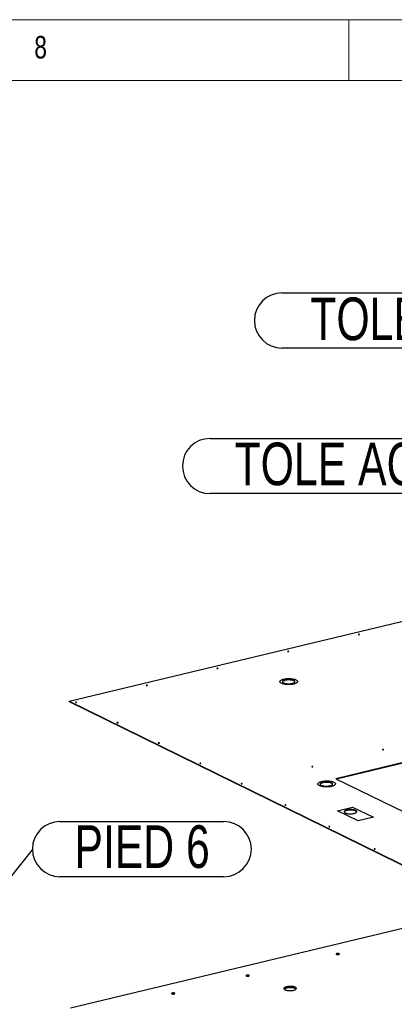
# Model space of a CAD drawing. Header units: millimetres. Extents: x 5 to 589, y 5 to 415.
# Tile 88 of 115: x 370 to 401, y 334 to 415. Entities that reach past the tile are written whole.
import ezdxf

# ---------------------------------------------------------------- set-up
doc = ezdxf.new("R2010")
doc.units = ezdxf.units.MM
doc.layers.add('NOTES', color=6, linetype='Continuous')
doc.layers.add('TRAIT-FORT', color=4, linetype='Continuous', lineweight=25)
doc.styles.add('SLDTEXTSTYLE0', font='TXT', dxfattribs={"width": 0.75})
doc.dimstyles.new('SLDDIMSTYLE3', dxfattribs={"dimtxt": 0.18, "dimasz": 1, "dimexe": 0, "dimexo": 0.0625, "dimgap": 0, "dimtad": 0, "dimtih": 1, "dimtoh": 1, "dimdec": 0, "dimrnd": 1e-09, "dimzin": 0, "dimdsep": 46, "dimtxsty": 'Standard', "dimblk1": 'DOT', "dimblk2": 'DOT', "dimsah": 1, "dimcen": 0.09, "dimadec": 0, "dimazin": 0, "dimtfac": 1, "dimtdec": 0, "dimtofl": 0, "dimtmove": 0, "dimatfit": 3, "dimldrblk": 'DOT', "dimfxl": 1, "dimfrac": 2, "dimtolj": 1, "dimtzin": 0, "dimarcsym": 0})

# ---------------------------------------------------------------- blocks, each defined once
blk = doc.blocks.new('SW_NOTE_18')
at = {"layer": 'NOTES', "color": 0}
for p, q in [((2.264, 2.31), (15.723, 2.31)), ((15.723, -2.218), (2.264, -2.218))]:
    blk.add_line(p, q, dxfattribs=at)
for centre, start, end in [((2.264, 0.046), 90, 270), ((15.723, 0.046), 270, 90)]:
    blk.add_arc(centre, 2.264, start, end, dxfattribs=at)
at = {"layer": 'NOTES', "color": 0, "insert": (9.012, 1.998), "char_height": 3.5, "attachment_point": 2, "style": 'SLDTEXTSTYLE0'}
blk.add_mtext('PIED 6', dxfattribs=at)
blk = doc.blocks.new('_DOT')
at = {"color": 0, "linetype": 'ByBlock', "lineweight": -2}
blk.add_line((-0.5, 0), (-1, 0), dxfattribs=at)
at = {"color": 0, "linetype": 'ByBlock', "const_width": 0.5}
blk.add_lwpolyline([(-0.25, 0, 1), (0.25, 0, 1)], format="xyb", close=True, dxfattribs=at)
blk = doc.blocks.new('SW_NOTE_36')
at = {"layer": 'NOTES', "color": 0}
for p, q in [((-25.157, 4.574), (0, 4.574)), ((0, 0.046), (-25.157, 0.046))]:
    blk.add_line(p, q, dxfattribs=at)
for centre, start, end in [((-25.157, 2.31), 90, 270), ((0, 2.31), 270, 90)]:
    blk.add_arc(centre, 2.264, start, end, dxfattribs=at)
at = {"layer": 'NOTES', "color": 0, "insert": (-12.704, 4.237), "char_height": 3.5, "attachment_point": 2, "style": 'SLDTEXTSTYLE0'}
blk.add_mtext('TOLE ACIER', dxfattribs=at)
blk = doc.blocks.new('SW_NOTE_37')
at = {"layer": 'NOTES', "color": 0}
for p, q in [((-23.522, 4.574), (0, 4.574)), ((0, 0.046), (-23.522, 0.046))]:
    blk.add_line(p, q, dxfattribs=at)
for centre, start, end in [((-23.522, 2.31), 90, 270), ((0, 2.31), 270, 90)]:
    blk.add_arc(centre, 2.264, start, end, dxfattribs=at)
at = {"layer": 'NOTES', "color": 0, "insert": (-11.834, 4.196), "char_height": 3.5, "attachment_point": 2, "style": 'SLDTEXTSTYLE0'}
blk.add_mtext('TOLE INOX', dxfattribs=at)

msp = doc.modelspace()

# ---------------------------------------------------------------- linework, layer by layer
at = {"color": 7, "linetype": 'Continuous', "lineweight": 18}
for p, q in [((589, 415), (5, 415)), ((397, 415), (397, 410)), ((584, 410), (10, 410))]:
    msp.add_line(p, q, dxfattribs=at)
at = {"layer": 'TRAIT-FORT', "color": 4, "linetype": 'Continuous', "lineweight": 25}
for p, q in [((374.03711, 359.06047), (403.66321, 366.1626)), ((374.03729, 359.02019), (374.03711, 359.06047)), ((374.03711, 359.06047), (402.60454, 345.03909)), ((374.03729, 359.02019), (402.60472, 344.99881)), ((402.99357, 354.38143), (395.93973, 352.69045)), ((402.99375, 354.34115), (395.99493, 352.66336)), ((395.93973, 352.69045), (401.62076, 349.90211)), ((396.075, 350.06502), (397.31323, 350.36186)), ((397.7756, 349.23034), (396.075, 350.06502)), ((397.31323, 350.36186), (399.01383, 349.52718)), ((399.01383, 349.52718), (397.7756, 349.23034)), ((374.14965, 333.86577), (401.77717, 340.48879))]:
    msp.add_line(p, q, dxfattribs=at)
at = {"layer": 'TRAIT-FORT', "color": 4, "linetype": 'Continuous', "lineweight": 25, "flags": 128}
for points in [[(397.86511, 364.53549), (397.85231, 364.53969), (397.83573, 364.54187), (397.81789, 364.5417), (397.80152, 364.53922), (397.7891, 364.5348), (397.78252, 364.52911), (397.7828, 364.52302), (397.78987, 364.51746), (397.80267, 364.51327), (397.81925, 364.51109), (397.83709, 364.51125), (397.85346, 364.51373), (397.86588, 364.51815), (397.87246, 364.52384), (397.87219, 364.52993), (397.86511, 364.53549)], [(392.05745, 363.14325), (392.04465, 363.14744), (392.02807, 363.14962), (392.01024, 363.14946), (391.99386, 363.14698), (391.98144, 363.14256), (391.97487, 363.13687), (391.97514, 363.13078), (391.98221, 363.12521), (391.99502, 363.12102), (392.0116, 363.11884), (392.02943, 363.119), (392.0458, 363.12149), (392.05822, 363.12591), (392.0648, 363.1316), (392.06453, 363.13769), (392.05745, 363.14325)], [(386.2498, 361.75101), (386.237, 361.7552), (386.22042, 361.75738), (386.20258, 361.75722), (386.18621, 361.75474), (386.17379, 361.75031), (386.16721, 361.74463), (386.16748, 361.73854), (386.17456, 361.73297), (386.18736, 361.72878), (386.20394, 361.7266), (386.22178, 361.72676), (386.23815, 361.72924), (386.25057, 361.73366), (386.25714, 361.73935), (386.25687, 361.74544), (386.2498, 361.75101)], [(392.65853, 360.80442), (392.7031, 360.77948), (392.73866, 360.75289), (392.76471, 360.72501), (392.78089, 360.69623), (392.78696, 360.66696), (392.78285, 360.63761), (392.76861, 360.60859), (392.74445, 360.58032), (392.71069, 360.55317), (392.66782, 360.52755), (392.61643, 360.5038), (392.55725, 360.48227), (392.49111, 360.46324), (392.41894, 360.447), (392.34174, 360.43376), (392.26061, 360.42372), (392.17669, 360.41701), (392.09114, 360.41373), (392.00517, 360.41392), (391.92, 360.41759), (391.8368, 360.42468), (391.75676, 360.43509), (391.681, 360.44867), (391.61057, 360.46524), (391.54647, 360.48456), (391.4896, 360.50636), (391.44075, 360.53033), (391.40062, 360.55614), (391.36976, 360.58343), (391.34861, 360.61181), (391.33746, 360.64089), (391.33648, 360.67025), (391.34567, 360.69948), (391.36491, 360.72818), (391.39392, 360.75594), (391.4323, 360.78237), (391.47951, 360.80709), (391.53489, 360.82978), (391.59766, 360.85009), (391.66694, 360.86776), (391.74176, 360.88252), (391.82106, 360.89418), (391.90373, 360.90257), (391.98862, 360.90758), (392.07453, 360.90912), (392.16025, 360.90719), (392.24458, 360.9018), (392.32634, 360.89304), (392.40438, 360.88102), (392.47761, 360.86592), (392.54499, 360.84794), (392.60558, 360.82735), (392.65853, 360.80442)], [(392.48456, 360.76272), (392.43978, 360.78169), (392.38763, 360.79831), (392.32913, 360.81227), (392.26542, 360.82329), (392.19774, 360.83116), (392.1274, 360.83571), (392.05578, 360.83688), (391.98426, 360.83462), (391.91425, 360.82899), (391.84709, 360.8201), (391.78411, 360.80811), (391.72652, 360.79327), (391.67545, 360.77585), (391.63189, 360.75621), (391.59669, 360.73472), (391.57053, 360.71179), (391.55393, 360.68789), (391.5472, 360.66346), (391.55048, 360.639), (391.5637, 360.61496), (391.5866, 360.59183), (391.61875, 360.57005), (391.65951, 360.55004), (391.70809, 360.5322), (391.76355, 360.51687), (391.8248, 360.50435), (391.89066, 360.49489), (391.95984, 360.48866), (392.03099, 360.48579), (392.10274, 360.48634), (392.17368, 360.49029), (392.24243, 360.49757), (392.30766, 360.50804), (392.36809, 360.52149), (392.42255, 360.53765), (392.46998, 360.55623), (392.50946, 360.57685), (392.54021, 360.59911), (392.56165, 360.62258), (392.57334, 360.6468), (392.57507, 360.67131), (392.5668, 360.69562), (392.5487, 360.71926), (392.5211, 360.74177), (392.48456, 360.76272)], [(392.48474, 360.72244), (392.43996, 360.74141), (392.38781, 360.75803), (392.32931, 360.77199), (392.2656, 360.78301), (392.19792, 360.79088), (392.12758, 360.79543), (392.05596, 360.7966), (391.98444, 360.79434), (391.91443, 360.78871), (391.84727, 360.77982), (391.78429, 360.76783), (391.7267, 360.75299), (391.67563, 360.73557), (391.63207, 360.71593), (391.59687, 360.69444), (391.57071, 360.67151), (391.55411, 360.64761), (391.55053, 360.63884)], [(380.44214, 360.35876), (380.42934, 360.36296), (380.41276, 360.36514), (380.39493, 360.36497), (380.37855, 360.36249), (380.36613, 360.35807), (380.35956, 360.35238), (380.35983, 360.34629), (380.3669, 360.34073), (380.3797, 360.33654), (380.39628, 360.33436), (380.41412, 360.33452), (380.43049, 360.337), (380.44291, 360.34142), (380.44949, 360.34711), (380.44922, 360.3532), (380.44214, 360.35876)], [(374.63449, 358.96652), (374.62168, 358.97071), (374.6051, 358.97289), (374.58727, 358.97273), (374.5709, 358.97025), (374.55848, 358.96583), (374.5519, 358.96014), (374.55217, 358.95405), (374.55925, 358.94848), (374.57205, 358.94429), (374.58863, 358.94211), (374.60646, 358.94227), (374.62284, 358.94476), (374.63526, 358.94918), (374.64183, 358.95487), (374.64156, 358.96096), (374.63449, 358.96652)], [(378.03322, 357.29837), (378.02042, 357.30256), (378.00384, 357.30474), (377.986, 357.30458), (377.96963, 357.30209), (377.95721, 357.29767), (377.95063, 357.29198), (377.9509, 357.28589), (377.95798, 357.28033), (377.97078, 357.27614), (377.98736, 357.27396), (378.0052, 357.27412), (378.02157, 357.2766), (378.03399, 357.28102), (378.04056, 357.28671), (378.04029, 357.2928), (378.03322, 357.29837)], [(381.43195, 355.63021), (381.41915, 355.6344), (381.40257, 355.63658), (381.38473, 355.63642), (381.36836, 355.63394), (381.35594, 355.62952), (381.34936, 355.62383), (381.34963, 355.61774), (381.35671, 355.61217), (381.36951, 355.60798), (381.38609, 355.6058), (381.40393, 355.60597), (381.4203, 355.60845), (381.43272, 355.61287), (381.4393, 355.61856), (381.43903, 355.62465), (381.43195, 355.63021)], [(399.84473, 355.07839), (399.83192, 355.08258), (399.81534, 355.08476), (399.79751, 355.0846), (399.78114, 355.08212), (399.76872, 355.0777), (399.76214, 355.07201), (399.76241, 355.06592), (399.76949, 355.06035), (399.78229, 355.05616), (399.79887, 355.05398), (399.8167, 355.05414), (399.83308, 355.05662), (399.8455, 355.06104), (399.85207, 355.06673), (399.8518, 355.07282), (399.84473, 355.07839)], [(384.83068, 353.96206), (384.81788, 353.96625), (384.8013, 353.96843), (384.78347, 353.96827), (384.76709, 353.96578), (384.75467, 353.96136), (384.7481, 353.95567), (384.74837, 353.94958), (384.75544, 353.94402), (384.76824, 353.93983), (384.78482, 353.93765), (384.80266, 353.93781), (384.81903, 353.94029), (384.83145, 353.94471), (384.83803, 353.9504), (384.83776, 353.95649), (384.83068, 353.96206)], [(394.03707, 353.68615), (394.02427, 353.69034), (394.00769, 353.69252), (393.98985, 353.69235), (393.97348, 353.68987), (393.96106, 353.68545), (393.95448, 353.67976), (393.95475, 353.67367), (393.96183, 353.66811), (393.97463, 353.66392), (393.99121, 353.66174), (394.00905, 353.6619), (394.02542, 353.66438), (394.03784, 353.6688), (394.04442, 353.67449), (394.04414, 353.68058), (394.03707, 353.68615)], [(395.77602, 352.40331), (395.82059, 352.37837), (395.85615, 352.35177), (395.8822, 352.32389), (395.89838, 352.29511), (395.90445, 352.26584), (395.90034, 352.23649), (395.8861, 352.20748), (395.86193, 352.1792), (395.82818, 352.15206), (395.7853, 352.12643), (395.73392, 352.10269), (395.67474, 352.08115), (395.6086, 352.06212), (395.53642, 352.04588), (395.45923, 352.03264), (395.3781, 352.0226), (395.29417, 352.01589), (395.20862, 352.01261), (395.12266, 352.01281), (395.03748, 352.01647), (394.95428, 352.02356), (394.87424, 352.03397), (394.79848, 352.04755), (394.72805, 352.06412), (394.66395, 352.08344), (394.60708, 352.10524), (394.55823, 352.12921), (394.5181, 352.15503), (394.48724, 352.18231), (394.46609, 352.2107), (394.45494, 352.23977), (394.45396, 352.26913), (394.46315, 352.29836), (394.48238, 352.32706), (394.5114, 352.35482), (394.54978, 352.38125), (394.59699, 352.40598), (394.65237, 352.42866), (394.71514, 352.44898), (394.78442, 352.46664), (394.85924, 352.48141), (394.93854, 352.49307), (395.02122, 352.50146), (395.1061, 352.50646), (395.19201, 352.50801), (395.27773, 352.50607), (395.36207, 352.50069), (395.44383, 352.49192), (395.52187, 352.47991), (395.59509, 352.46481), (395.66248, 352.44683), (395.72307, 352.42623), (395.77602, 352.40331)], [(395.57696, 352.35558), (395.53218, 352.37455), (395.48003, 352.39118), (395.42154, 352.40514), (395.35783, 352.41616), (395.29014, 352.42402), (395.21981, 352.42858), (395.14818, 352.42975), (395.07667, 352.42749), (395.00665, 352.42186), (394.9395, 352.41297), (394.87651, 352.40098), (394.81893, 352.38614), (394.76786, 352.36872), (394.7243, 352.34908), (394.68909, 352.32758), (394.66294, 352.30466), (394.64633, 352.28076), (394.6396, 352.25633), (394.64288, 352.23186), (394.6561, 352.20783), (394.67901, 352.1847), (394.71115, 352.16292), (394.75191, 352.14291), (394.8005, 352.12507), (394.85595, 352.10974), (394.91721, 352.09722), (394.98306, 352.08775), (395.05224, 352.08153), (395.1234, 352.07866), (395.19514, 352.07921), (395.26608, 352.08316), (395.33483, 352.09044), (395.40006, 352.10091), (395.46049, 352.11435), (395.51495, 352.13052), (395.56238, 352.1491), (395.60186, 352.16971), (395.63262, 352.19198), (395.65405, 352.21545), (395.66575, 352.23967), (395.66748, 352.26418), (395.65921, 352.28849), (395.6411, 352.31213), (395.61351, 352.33464), (395.57696, 352.35558)], [(388.22941, 352.2939), (388.21661, 352.29809), (388.20003, 352.30027), (388.1822, 352.30011), (388.16582, 352.29763), (388.1534, 352.29321), (388.14683, 352.28752), (388.1471, 352.28143), (388.15417, 352.27586), (388.16698, 352.27167), (388.18356, 352.26949), (388.20139, 352.26966), (388.21776, 352.27214), (388.23018, 352.27656), (388.23676, 352.28225), (388.23649, 352.28834), (388.22941, 352.2939)], [(395.57714, 352.3153), (395.53236, 352.33428), (395.48021, 352.3509), (395.42172, 352.36486), (395.35801, 352.37588), (395.29032, 352.38374), (395.21999, 352.3883), (395.14836, 352.38947), (395.07685, 352.38721), (395.00683, 352.38158), (394.93968, 352.37269), (394.87669, 352.3607), (394.81911, 352.34586), (394.76804, 352.32844), (394.72448, 352.3088), (394.68927, 352.2873), (394.66312, 352.26438), (394.64651, 352.24048), (394.64293, 352.2317)], [(391.83051, 350.52642), (391.81771, 350.53061), (391.80113, 350.53279), (391.7833, 350.53263), (391.76692, 350.53015), (391.7545, 350.52573), (391.74793, 350.52004), (391.7482, 350.51395), (391.75527, 350.50838), (391.76808, 350.50419), (391.78466, 350.50201), (391.80249, 350.50217), (391.81886, 350.50466), (391.83128, 350.50908), (391.83786, 350.51477), (391.83759, 350.52086), (391.83051, 350.52642)], [(397.55447, 350.08135), (397.50969, 350.10032), (397.45755, 350.11694), (397.39905, 350.1309), (397.33534, 350.14192), (397.26766, 350.14979), (397.19732, 350.15434), (397.12569, 350.15551), (397.05418, 350.15325), (396.98416, 350.14762), (396.91701, 350.13873), (396.85403, 350.12674), (396.79644, 350.1119), (396.74537, 350.09448), (396.70181, 350.07484), (396.6666, 350.05335), (396.64045, 350.03042), (396.62384, 350.00652), (396.61711, 349.98209), (396.62039, 349.95763), (396.63361, 349.93359), (396.65652, 349.91046), (396.68866, 349.88868), (396.72943, 349.86867), (396.77801, 349.85083), (396.83346, 349.8355), (396.89472, 349.82298), (396.96057, 349.81352), (397.02975, 349.80729), (397.10091, 349.80442), (397.17265, 349.80497), (397.24359, 349.80892), (397.31234, 349.8162), (397.37757, 349.82667), (397.438, 349.84012), (397.49247, 349.85628), (397.5399, 349.87486), (397.57937, 349.89548), (397.61013, 349.91774), (397.63156, 349.94121), (397.64326, 349.96543), (397.64499, 349.98994), (397.63672, 350.01425), (397.61861, 350.03789), (397.59102, 350.0604), (397.55447, 350.08135)], [(397.55465, 350.04107), (397.50987, 350.06004), (397.45773, 350.07666), (397.39923, 350.09062), (397.33552, 350.10164), (397.26784, 350.10951), (397.1975, 350.11406), (397.12587, 350.11523), (397.05436, 350.11297), (396.98434, 350.10734), (396.91719, 350.09845), (396.85421, 350.08646), (396.79662, 350.07162), (396.74555, 350.0542), (396.70199, 350.03456), (396.66678, 350.01307), (396.64063, 349.99014), (396.62402, 349.96624), (396.62044, 349.95747)], [(395.43162, 348.75894), (395.41881, 348.76313), (395.40223, 348.76531), (395.3844, 348.76515), (395.36802, 348.76267), (395.3556, 348.75825), (395.34903, 348.75256), (395.3493, 348.74647), (395.35637, 348.7409), (395.36918, 348.73671), (395.38576, 348.73453), (395.40359, 348.73469), (395.41997, 348.73717), (395.43239, 348.7416), (395.43896, 348.74729), (395.43869, 348.75338), (395.43162, 348.75894)], [(399.16486, 346.9266), (399.15206, 346.93079), (399.13548, 346.93297), (399.11764, 346.93281), (399.10127, 346.93033), (399.08885, 346.92591), (399.08227, 346.92022), (399.08254, 346.91413), (399.08962, 346.90856), (399.10242, 346.90437), (399.119, 346.90219), (399.13684, 346.90235), (399.15321, 346.90484), (399.16563, 346.90926), (399.1722, 346.91495), (399.17193, 346.92104), (399.16486, 346.9266)], [(396.20518, 338.32299), (396.17921, 338.33247), (396.14639, 338.33903), (396.10938, 338.34215), (396.07118, 338.34157), (396.03488, 338.33733), (396.00343, 338.32979), (395.97936, 338.31956), (395.96464, 338.30745), (395.96045, 338.29446), (395.96714, 338.28163), (395.98416, 338.27001), (396.01013, 338.26053), (396.04294, 338.25397), (396.07995, 338.25085), (396.11815, 338.25144), (396.15445, 338.25567), (396.1859, 338.26321), (396.20997, 338.27345), (396.22469, 338.28555), (396.22888, 338.29854), (396.22219, 338.31137), (396.20518, 338.32299)], [(388.79865, 336.54746), (388.77268, 336.55694), (388.73986, 336.5635), (388.70286, 336.56661), (388.66465, 336.56603), (388.62836, 336.5618), (388.5969, 336.55426), (388.57284, 336.54402), (388.55812, 336.53192), (388.55393, 336.51892), (388.56061, 336.5061), (388.57763, 336.49448), (388.6036, 336.485), (388.63642, 336.47844), (388.67343, 336.47532), (388.71163, 336.4759), (388.74793, 336.48014), (388.77938, 336.48768), (388.80344, 336.49791), (388.81816, 336.51002), (388.82235, 336.52301), (388.81567, 336.53584), (388.79865, 336.54746)], [(392.5971, 335.56801), (392.55232, 335.58698), (392.50018, 335.60361), (392.44168, 335.61757), (392.37797, 335.62859), (392.31029, 335.63645), (392.23995, 335.64101), (392.16832, 335.64217), (392.09681, 335.63992), (392.02679, 335.63429), (391.95964, 335.62539), (391.89666, 335.61341), (391.83907, 335.59856), (391.788, 335.58115), (391.74444, 335.56151), (391.70924, 335.54001), (391.68308, 335.51709), (391.66647, 335.49318), (391.65974, 335.46876), (391.66302, 335.44429), (391.67624, 335.42026), (391.69915, 335.39713), (391.73129, 335.37535), (391.77206, 335.35534), (391.82064, 335.3375), (391.8761, 335.32217), (391.93735, 335.30965), (392.00321, 335.30018), (392.07238, 335.29396), (392.14354, 335.29109), (392.21528, 335.29164), (392.28622, 335.29559), (392.35497, 335.30287), (392.4202, 335.31333), (392.48063, 335.32678), (392.5351, 335.34295), (392.58253, 335.36152), (392.622, 335.38214), (392.65276, 335.4044), (392.67419, 335.42788), (392.68589, 335.4521), (392.68762, 335.47661), (392.67935, 335.50092), (392.66124, 335.52456), (392.63365, 335.54707), (392.5971, 335.56801)], [(392.59758, 335.4606), (392.5528, 335.47957), (392.50066, 335.4962), (392.44216, 335.51016), (392.37845, 335.52117), (392.31077, 335.52904), (392.24043, 335.5336), (392.1688, 335.53476), (392.09729, 335.53251), (392.02727, 335.52688), (391.96012, 335.51798), (391.89714, 335.506), (391.83955, 335.49115), (391.78848, 335.47374), (391.74492, 335.45409), (391.70972, 335.4326), (391.68446, 335.41066)], [(382.68533, 335.08194), (382.65936, 335.09142), (382.62654, 335.09798), (382.58953, 335.1011), (382.55133, 335.10051), (382.51504, 335.09628), (382.48358, 335.08874), (382.45952, 335.0785), (382.4448, 335.0664), (382.44061, 335.05341), (382.44729, 335.04058), (382.46431, 335.02896), (382.49028, 335.01948), (382.5231, 335.01292), (382.56011, 335.0098), (382.59831, 335.01038), (382.6346, 335.01462), (382.66606, 335.02216), (382.69012, 335.03239), (382.70484, 335.0445), (382.70903, 335.05749), (382.70235, 335.07032), (382.68533, 335.08194)]]:
    msp.add_lwpolyline(points, dxfattribs=at)
at = {"layer": 'TRAIT-FORT', "color": 4, "linetype": 'Continuous', "lineweight": 25}
for centre, radius, start, end in [((392.43211, 360.5761), 0.15552, 25.6436297, 70.2193984), ((395.52451, 352.16896), 0.15552, 25.6436289, 70.2193986), ((397.50202, 349.89473), 0.15552, 25.6436274, 70.2193988), ((396.09567, 338.07221), 0.18047, 82.524335, 97.9876585), ((388.68915, 336.29574), 0.18141, 83.1565818, 97.3552935), ((392.51071, 335.26358), 0.21532, 44.6993751, 66.2059436), ((382.57582, 334.83039), 0.18124, 83.0360206, 97.475876)]:
    msp.add_arc(centre, radius, start, end, dxfattribs=at)

# ---------------------------------------------------------------- block references
at = {"layer": 'NOTES', "color": 211}
for name, p in [('SW_NOTE_37', (415.03145, 387.99548)), ('SW_NOTE_36', (410.75472, 376.0458)), ('SW_NOTE_18', (371.00629, 346.86341))]:
    msp.add_blockref(name, p, dxfattribs=at)

# ---------------------------------------------------------------- texts
at = {"layer": 'NOTES', "color": 211, "insert": (371.16667, 413.66802), "char_height": 1.85208, "attachment_point": 1, "style": 'SLDTEXTSTYLE0'}
msp.add_mtext('8', dxfattribs=at)

# ---------------------------------------------------------------- leaders
at = {"layer": 'NOTES', "color": 211}
msp.add_leader([(367.02064, 341.85801), (371.00629, 346.86341)], dimstyle='SLDDIMSTYLE3', dxfattribs=at)

doc.saveas('drawing.dxf')
